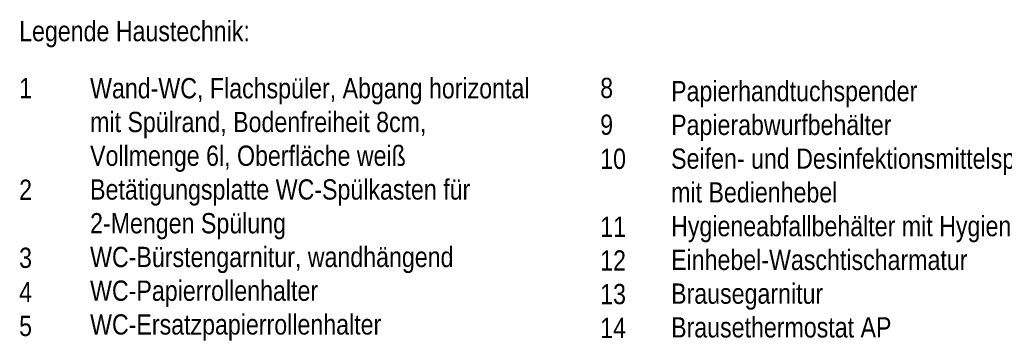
# Model space of a CAD drawing. Header units: metres. Extents: x 6.9 to 46.5, y -75.4 to -38.7.
# Tile 42 of 80: x 29 to 31.6, y -56 to -55.2. Entities that reach past the tile are written whole.
import ezdxf

# ---------------------------------------------------------------- set-up
doc = ezdxf.new("R2010")
doc.units = ezdxf.units.M
doc.header["$MEASUREMENT"] = 0
doc.layers.add('ZWP_SX_TEXT', color=7, linetype='Continuous', lineweight=0)
doc.styles.add('ARIALNARROW', font='ARIALN.TTF')

msp = doc.modelspace()

# ---------------------------------------------------------------- texts
at = {"layer": 'ZWP_SX_TEXT', "color": 7, "linetype": 'Continuous', "lineweight": 0, "char_height": 0.0525, "attachment_point": 4, "style": 'ARIALNARROW'}
for s, insert in [('Legende Haustechnik:', (29.0272, -55.2027, 0.4783)), ('1', (29.0272, -55.3425, 0.4783)), ('Wand-WC, Flachspüler, Abgang horizontal \\Pmit Spülrand, Bodenfreiheit 8cm,\\PVollmenge 6l, Oberfläche weiß\\PBetätigungsplatte WC-Spülkasten für \\P2-Mengen Spülung\\PWC-Bürstengarnitur, wandhängend\\PWC-Papierrollenhalter\\PWC-Ersatzpapierrollenhalter\\P', (29.2113, -55.6571, 0.4783)), ('8', (30.5345, -55.3425, 0.4783)), ('Papierhandtuchspender\\PPapierabwurfbehälter\\PSeifen- und Desinfektionsmittelspender\\Pmit Bedienhebel\\PHygieneabfallbehälter mit Hygienebeutelspender\\PEinhebel-Waschtischarmatur\\PBrausegarnitur\\PBrausethermostat AP\\P', (30.7185, -55.6571, 0.4783)), ('9', (30.5345, -55.4378, 0.4783)), ('10', (30.5345, -55.5263, 0.4783)), ('2', (29.0272, -55.6061, 0.4783)), ('11', (30.5345, -55.7021, 0.4783)), ('3', (29.0272, -55.783, 0.4783)), ('12', (30.5345, -55.7896, 0.4783)), ('4', (29.0272, -55.8714, 0.4783)), ('13', (30.5345, -55.8771, 0.4783)), ('5', (29.0272, -55.9598, 0.4783)), ('14', (30.5345, -55.9646, 0.4783))]:
    msp.add_mtext(s, dxfattribs=dict(at, insert=insert))

doc.saveas('drawing.dxf')
